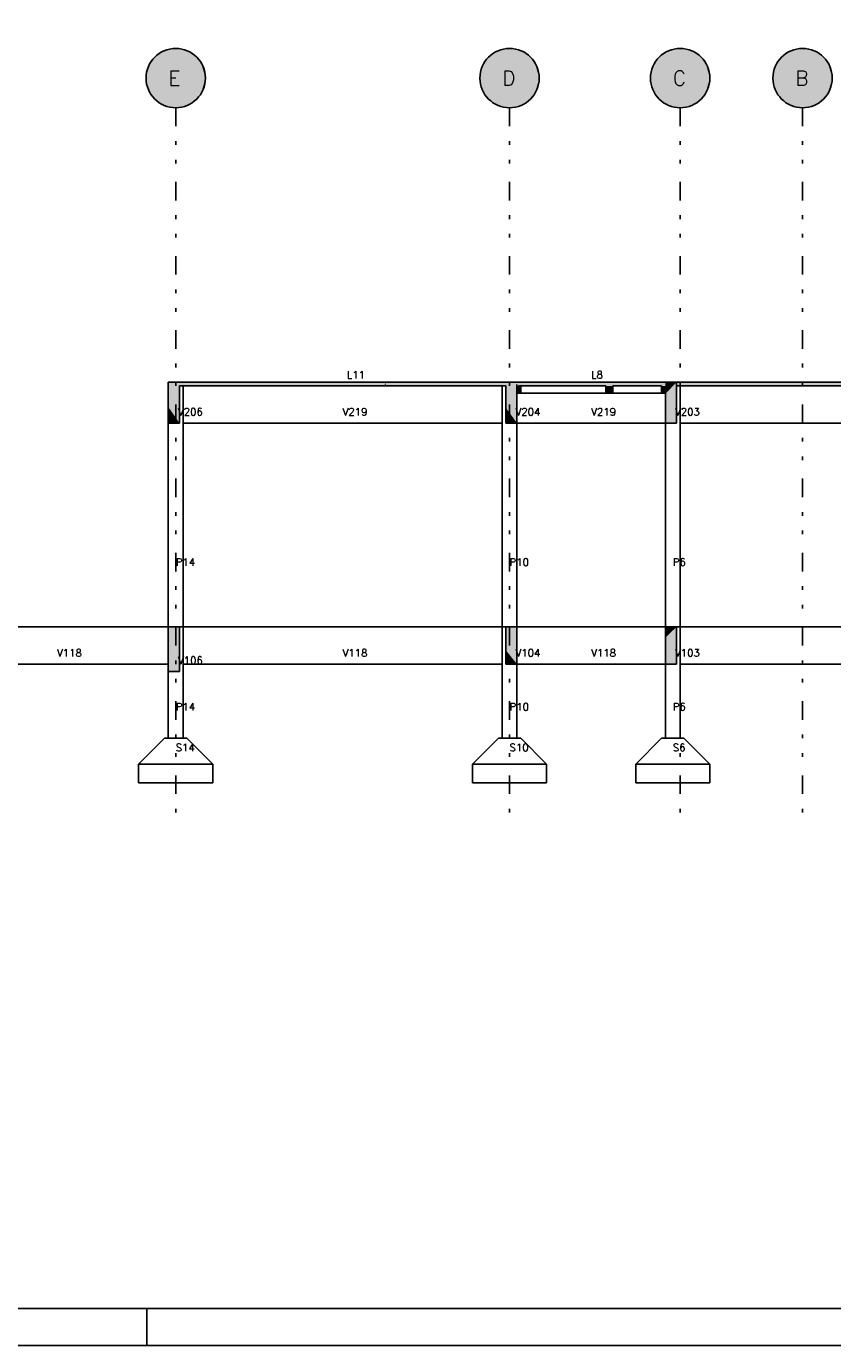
# Model space of a CAD drawing. Extents: x 0 to 84.1, y 0 to 59.4.
# Tile 6 of 8: x 43.9 to 65.6, y 0 to 35.6. Entities that reach past the tile are written whole.
import ezdxf

# ---------------------------------------------------------------- set-up
doc = ezdxf.new("R2010")
doc.units = 0
doc.linetypes.add('ESTILO_TQS_0004', pattern=[2, 0.5, -0.4, 0.1, -0.4, 0.1, -0.5])
for name, color, linetype in [('1', 1, 'CONTINUOUS'), ('2', 2, 'CONTINUOUS'), ('6', 6, 'CONTINUOUS')]:
    doc.layers.add(name, color=color, linetype=linetype)
doc.styles.get("Standard").update_dxf_attribs({"font": 'ROMANS.SHX'})

msp = doc.modelspace()

# ---------------------------------------------------------------- linework, layer by layer
at = {"layer": '1', "linetype": 'ESTILO_TQS_0004'}
for p, q in [((47.880976, 33.376291), (47.880976, 14.37629)), ((56.880976, 33.376291), (56.880976, 14.37629)), ((61.480976, 33.376291), (61.480976, 14.37629)), ((64.780976, 33.376291), (64.780976, 14.37629))]:
    msp.add_line(p, q, dxfattribs=at)
at = {"layer": '1', "linetype": 'CONTINUOUS'}
for points in [[(48.680976, 34.176291), (47.512924, 34.886599), (47.419631, 34.829866)], [(48.680976, 34.176291), (47.613072, 34.930099), (47.512924, 34.886599)], [(48.680976, 34.176291), (47.718211, 34.959558), (47.613072, 34.930099)], [(48.680976, 34.176291), (47.826382, 34.974426), (47.718211, 34.959558)], [(48.680976, 34.176291), (47.93557, 34.974426), (47.826382, 34.974426)], [(48.680976, 34.176291), (48.043741, 34.959558), (47.93557, 34.974426)], [(48.680976, 34.176291), (48.148879, 34.930099), (48.043741, 34.959558)], [(48.680976, 34.176291), (48.249028, 34.886599), (48.148879, 34.930099)], [(48.680976, 34.176291), (48.34232, 34.829866), (48.249028, 34.886599)], [(57.680976, 34.176291), (56.512924, 34.886599), (56.419631, 34.829866)], [(57.680976, 34.176291), (56.613072, 34.930099), (56.512924, 34.886599)], [(57.680976, 34.176291), (56.718211, 34.959558), (56.613072, 34.930099)], [(57.680976, 34.176291), (56.826382, 34.974426), (56.718211, 34.959558)], [(57.680976, 34.176291), (56.93557, 34.974426), (56.826382, 34.974426)], [(57.680976, 34.176291), (57.043741, 34.959558), (56.93557, 34.974426)], [(57.680976, 34.176291), (57.148879, 34.930099), (57.043741, 34.959558)], [(57.680976, 34.176291), (57.249028, 34.886599), (57.148879, 34.930099)], [(57.680976, 34.176291), (57.34232, 34.829866), (57.249028, 34.886599)], [(62.280976, 34.176291), (61.112924, 34.886599), (61.019631, 34.829866)], [(62.280976, 34.176291), (61.213072, 34.930099), (61.112924, 34.886599)], [(62.280976, 34.176291), (61.318211, 34.959558), (61.213072, 34.930099)], [(62.280976, 34.176291), (61.426382, 34.974426), (61.318211, 34.959558)], [(62.280976, 34.176291), (61.53557, 34.974426), (61.426382, 34.974426)], [(62.280976, 34.176291), (61.643741, 34.959558), (61.53557, 34.974426)], [(62.280976, 34.176291), (61.748879, 34.930099), (61.643741, 34.959558)], [(62.280976, 34.176291), (61.849028, 34.886599), (61.748879, 34.930099)], [(62.280976, 34.176291), (61.94232, 34.829866), (61.849028, 34.886599)], [(65.580976, 34.176291), (64.412924, 34.886599), (64.319631, 34.829866)], [(65.580976, 34.176291), (64.513072, 34.930099), (64.412924, 34.886599)], [(65.580976, 34.176291), (64.618211, 34.959558), (64.513072, 34.930099)], [(65.580976, 34.176291), (64.726382, 34.974426), (64.618211, 34.959558)], [(65.580976, 34.176291), (64.83557, 34.974426), (64.726382, 34.974426)], [(65.580976, 34.176291), (64.943741, 34.959558), (64.83557, 34.974426)], [(65.580976, 34.176291), (65.048879, 34.930099), (64.943741, 34.959558)], [(65.580976, 34.176291), (65.149028, 34.886599), (65.048879, 34.930099)], [(65.580976, 34.176291), (65.24232, 34.829866), (65.149028, 34.886599)], [(48.680976, 34.176291), (47.19744, 34.591958), (47.147207, 34.495011)], [(48.680976, 34.176291), (47.260407, 34.681161), (47.19744, 34.591958)], [(48.680976, 34.176291), (47.334933, 34.760959), (47.260407, 34.681161)], [(48.680976, 34.176291), (47.419631, 34.829866), (47.334933, 34.760959)], [(48.680976, 34.176291), (48.427018, 34.760959), (48.34232, 34.829866)], [(48.680976, 34.176291), (48.501545, 34.681161), (48.427018, 34.760959)], [(48.680976, 34.176291), (48.564511, 34.591958), (48.501545, 34.681161)], [(48.680976, 34.176291), (48.614745, 34.495011), (48.564511, 34.591958)], [(57.680976, 34.176291), (56.19744, 34.591958), (56.147207, 34.495011)], [(57.680976, 34.176291), (56.260407, 34.681161), (56.19744, 34.591958)], [(57.680976, 34.176291), (56.334933, 34.760959), (56.260407, 34.681161)], [(57.680976, 34.176291), (56.419631, 34.829866), (56.334933, 34.760959)], [(57.680976, 34.176291), (57.427018, 34.760959), (57.34232, 34.829866)], [(57.680976, 34.176291), (57.501545, 34.681161), (57.427018, 34.760959)], [(57.680976, 34.176291), (57.564511, 34.591958), (57.501545, 34.681161)], [(57.680976, 34.176291), (57.614745, 34.495011), (57.564511, 34.591958)], [(62.280976, 34.176291), (60.79744, 34.591958), (60.747207, 34.495011)], [(62.280976, 34.176291), (60.860407, 34.681161), (60.79744, 34.591958)], [(62.280976, 34.176291), (60.934933, 34.760959), (60.860407, 34.681161)], [(62.280976, 34.176291), (61.019631, 34.829866), (60.934933, 34.760959)], [(62.280976, 34.176291), (62.027018, 34.760959), (61.94232, 34.829866)], [(62.280976, 34.176291), (62.101545, 34.681161), (62.027018, 34.760959)], [(62.280976, 34.176291), (62.164511, 34.591958), (62.101545, 34.681161)], [(62.280976, 34.176291), (62.214745, 34.495011), (62.164511, 34.591958)], [(65.580976, 34.176291), (64.09744, 34.591958), (64.047207, 34.495011)], [(65.580976, 34.176291), (64.160407, 34.681161), (64.09744, 34.591958)], [(65.580976, 34.176291), (64.234933, 34.760959), (64.160407, 34.681161)], [(65.580976, 34.176291), (64.319631, 34.829866), (64.234933, 34.760959)], [(65.580976, 34.176291), (65.327018, 34.760959), (65.24232, 34.829866)], [(65.580976, 34.176291), (65.401545, 34.681161), (65.327018, 34.760959)], [(65.580976, 34.176291), (65.464511, 34.591958), (65.401545, 34.681161)], [(65.580976, 34.176291), (65.514745, 34.495011), (65.464511, 34.591958)], [(48.680976, 34.176291), (47.088427, 34.285224), (47.080976, 34.176291)], [(48.680976, 34.176291), (47.080976, 34.176291), (47.088427, 34.067357)], [(48.680976, 34.176291), (47.110642, 34.392128), (47.088427, 34.285224)], [(48.680976, 34.176291), (47.088427, 34.067357), (47.110642, 33.960453)], [(48.680976, 34.176291), (47.147207, 34.495011), (47.110642, 34.392128)], [(48.680976, 34.176291), (47.110642, 33.960453), (47.147207, 33.85757)], [(48.680976, 34.176291), (47.147207, 33.85757), (47.19744, 33.760623)], [(48.680976, 34.176291), (47.19744, 33.760623), (47.260407, 33.67142)], [(48.680976, 34.176291), (47.260407, 33.67142), (47.334933, 33.591622)], [(48.680976, 34.176291), (47.334933, 33.591622), (47.419631, 33.522715)], [(48.680976, 34.176291), (47.419631, 33.522715), (47.512924, 33.465982)], [(48.680976, 34.176291), (47.512924, 33.465982), (47.613072, 33.422482)], [(48.680976, 34.176291), (47.613072, 33.422482), (47.718211, 33.393023)], [(48.680976, 34.176291), (47.718211, 33.393023), (47.826382, 33.378155)], [(48.680976, 34.176291), (47.826382, 33.378155), (47.93557, 33.378155)], [(48.680976, 34.176291), (47.93557, 33.378155), (48.043741, 33.393023)], [(48.680976, 34.176291), (48.043741, 33.393023), (48.148879, 33.422482)], [(48.680976, 34.176291), (48.148879, 33.422482), (48.249028, 33.465982)], [(48.680976, 34.176291), (48.249028, 33.465982), (48.34232, 33.522715)], [(48.680976, 34.176291), (48.34232, 33.522715), (48.427018, 33.591622)], [(48.680976, 34.176291), (48.427018, 33.591622), (48.501545, 33.67142)], [(48.680976, 34.176291), (48.501545, 33.67142), (48.564511, 33.760623)], [(48.680976, 34.176291), (48.564511, 33.760623), (48.614745, 33.85757)], [(48.680976, 34.176291), (48.65131, 34.392128), (48.614745, 34.495011)], [(48.680976, 34.176291), (48.614745, 33.85757), (48.65131, 33.960453)], [(48.680976, 34.176291), (48.673524, 34.285224), (48.65131, 34.392128)], [(48.680976, 34.176291), (48.65131, 33.960453), (48.673524, 34.067357)], [(48.680976, 34.176291), (48.673524, 34.067357), (48.680976, 34.176291)], [(57.680976, 34.176291), (56.088427, 34.285224), (56.080976, 34.176291)], [(57.680976, 34.176291), (56.080976, 34.176291), (56.088427, 34.067357)], [(57.680976, 34.176291), (56.110642, 34.392128), (56.088427, 34.285224)], [(57.680976, 34.176291), (56.088427, 34.067357), (56.110642, 33.960453)], [(57.680976, 34.176291), (56.147207, 34.495011), (56.110642, 34.392128)], [(57.680976, 34.176291), (56.110642, 33.960453), (56.147207, 33.85757)], [(57.680976, 34.176291), (56.147207, 33.85757), (56.19744, 33.760623)], [(57.680976, 34.176291), (56.19744, 33.760623), (56.260407, 33.67142)], [(57.680976, 34.176291), (56.260407, 33.67142), (56.334933, 33.591622)], [(57.680976, 34.176291), (56.334933, 33.591622), (56.419631, 33.522715)], [(57.680976, 34.176291), (56.419631, 33.522715), (56.512924, 33.465982)], [(57.680976, 34.176291), (56.512924, 33.465982), (56.613072, 33.422482)], [(57.680976, 34.176291), (56.613072, 33.422482), (56.718211, 33.393023)], [(57.680976, 34.176291), (56.718211, 33.393023), (56.826382, 33.378155)], [(57.680976, 34.176291), (56.826382, 33.378155), (56.93557, 33.378155)], [(57.680976, 34.176291), (56.93557, 33.378155), (57.043741, 33.393023)], [(57.680976, 34.176291), (57.043741, 33.393023), (57.148879, 33.422482)], [(57.680976, 34.176291), (57.148879, 33.422482), (57.249028, 33.465982)], [(57.680976, 34.176291), (57.249028, 33.465982), (57.34232, 33.522715)], [(57.680976, 34.176291), (57.34232, 33.522715), (57.427018, 33.591622)], [(57.680976, 34.176291), (57.427018, 33.591622), (57.501545, 33.67142)], [(57.680976, 34.176291), (57.501545, 33.67142), (57.564511, 33.760623)], [(57.680976, 34.176291), (57.564511, 33.760623), (57.614745, 33.85757)], [(57.680976, 34.176291), (57.65131, 34.392128), (57.614745, 34.495011)], [(57.680976, 34.176291), (57.614745, 33.85757), (57.65131, 33.960453)], [(57.680976, 34.176291), (57.673524, 34.285224), (57.65131, 34.392128)], [(57.680976, 34.176291), (57.65131, 33.960453), (57.673524, 34.067357)], [(57.680976, 34.176291), (57.673524, 34.067357), (57.680976, 34.176291)], [(62.280976, 34.176291), (60.688427, 34.285224), (60.680976, 34.176291)], [(62.280976, 34.176291), (60.680976, 34.176291), (60.688427, 34.067357)], [(62.280976, 34.176291), (60.710642, 34.392128), (60.688427, 34.285224)], [(62.280976, 34.176291), (60.688427, 34.067357), (60.710642, 33.960453)], [(62.280976, 34.176291), (60.747207, 34.495011), (60.710642, 34.392128)], [(62.280976, 34.176291), (60.710642, 33.960453), (60.747207, 33.85757)], [(62.280976, 34.176291), (60.747207, 33.85757), (60.79744, 33.760623)], [(62.280976, 34.176291), (60.79744, 33.760623), (60.860407, 33.67142)], [(62.280976, 34.176291), (60.860407, 33.67142), (60.934933, 33.591622)], [(62.280976, 34.176291), (60.934933, 33.591622), (61.019631, 33.522715)], [(62.280976, 34.176291), (61.019631, 33.522715), (61.112924, 33.465982)], [(62.280976, 34.176291), (61.112924, 33.465982), (61.213072, 33.422482)], [(62.280976, 34.176291), (61.213072, 33.422482), (61.318211, 33.393023)], [(62.280976, 34.176291), (61.318211, 33.393023), (61.426382, 33.378155)], [(62.280976, 34.176291), (61.426382, 33.378155), (61.53557, 33.378155)], [(62.280976, 34.176291), (61.53557, 33.378155), (61.643741, 33.393023)], [(62.280976, 34.176291), (61.643741, 33.393023), (61.748879, 33.422482)], [(62.280976, 34.176291), (61.748879, 33.422482), (61.849028, 33.465982)], [(62.280976, 34.176291), (61.849028, 33.465982), (61.94232, 33.522715)], [(62.280976, 34.176291), (61.94232, 33.522715), (62.027018, 33.591622)], [(62.280976, 34.176291), (62.027018, 33.591622), (62.101545, 33.67142)], [(62.280976, 34.176291), (62.101545, 33.67142), (62.164511, 33.760623)], [(62.280976, 34.176291), (62.164511, 33.760623), (62.214745, 33.85757)], [(62.280976, 34.176291), (62.25131, 34.392128), (62.214745, 34.495011)], [(62.280976, 34.176291), (62.214745, 33.85757), (62.25131, 33.960453)], [(62.280976, 34.176291), (62.273524, 34.285224), (62.25131, 34.392128)], [(62.280976, 34.176291), (62.25131, 33.960453), (62.273524, 34.067357)], [(62.280976, 34.176291), (62.273524, 34.067357), (62.280976, 34.176291)], [(65.580976, 34.176291), (63.988427, 34.285224), (63.980976, 34.176291)], [(65.580976, 34.176291), (63.980976, 34.176291), (63.988427, 34.067357)], [(65.580976, 34.176291), (64.010642, 34.392128), (63.988427, 34.285224)], [(65.580976, 34.176291), (63.988427, 34.067357), (64.010642, 33.960453)], [(65.580976, 34.176291), (64.047207, 34.495011), (64.010642, 34.392128)], [(65.580976, 34.176291), (64.010642, 33.960453), (64.047207, 33.85757)], [(65.580976, 34.176291), (64.047207, 33.85757), (64.09744, 33.760623)], [(65.580976, 34.176291), (64.09744, 33.760623), (64.160407, 33.67142)], [(65.580976, 34.176291), (64.160407, 33.67142), (64.234933, 33.591622)], [(65.580976, 34.176291), (64.234933, 33.591622), (64.319631, 33.522715)], [(65.580976, 34.176291), (64.319631, 33.522715), (64.412924, 33.465982)], [(65.580976, 34.176291), (64.412924, 33.465982), (64.513072, 33.422482)], [(65.580976, 34.176291), (64.513072, 33.422482), (64.618211, 33.393023)], [(65.580976, 34.176291), (64.618211, 33.393023), (64.726382, 33.378155)], [(65.580976, 34.176291), (64.726382, 33.378155), (64.83557, 33.378155)], [(65.580976, 34.176291), (64.83557, 33.378155), (64.943741, 33.393023)], [(65.580976, 34.176291), (64.943741, 33.393023), (65.048879, 33.422482)], [(65.580976, 34.176291), (65.048879, 33.422482), (65.149028, 33.465982)], [(65.580976, 34.176291), (65.149028, 33.465982), (65.24232, 33.522715)], [(65.580976, 34.176291), (65.24232, 33.522715), (65.327018, 33.591622)], [(65.580976, 34.176291), (65.327018, 33.591622), (65.401545, 33.67142)], [(65.580976, 34.176291), (65.401545, 33.67142), (65.464511, 33.760623)], [(65.580976, 34.176291), (65.464511, 33.760623), (65.514745, 33.85757)], [(65.580976, 34.176291), (65.55131, 34.392128), (65.514745, 34.495011)], [(65.580976, 34.176291), (65.514745, 33.85757), (65.55131, 33.960453)], [(65.580976, 34.176291), (65.573524, 34.285224), (65.55131, 34.392128)], [(65.580976, 34.176291), (65.55131, 33.960453), (65.573524, 34.067357)], [(65.580976, 34.176291), (65.573524, 34.067357), (65.580976, 34.176291)]]:
    msp.add_solid(points, dxfattribs=at)
at = {"layer": '2', "linetype": 'CONTINUOUS'}
for p, q in [((47.100006, 0), (47.100006, 1)), ((0, 0), (84.100006, 0))]:
    msp.add_line(p, q, dxfattribs=at)
msp.add_lwpolyline([(83.100006, 1), (2.5, 1), (2.5, 58.400002), (83.100006, 58.400002), (83.100006, 1)], dxfattribs=at)
for centre in [(47.880976, 34.176291), (56.880976, 34.176291), (61.480976, 34.176291), (64.780976, 34.176291)]:
    msp.add_circle(centre, 0.8, dxfattribs=at)
at = {"layer": '6', "linetype": 'CONTINUOUS'}
for p, q in [((47.798762, 25.97629), (47.680976, 25.97629)), ((47.680976, 25.97629), (47.680976, 25.308175)), ((47.980976, 25.97629), (47.798762, 25.97629)), ((53.541302, 25.97629), (47.980976, 25.97629)), ((56.780976, 25.97629), (53.541302, 25.97629)), ((56.892689, 25.97629), (56.780976, 25.97629)), ((57.080976, 25.97629), (56.892689, 25.97629)), ((58.651464, 25.97629), (57.080976, 25.97629)), ((61.080976, 25.97629), (58.651464, 25.97629)), ((61.294517, 25.97629), (61.080976, 25.97629)), ((61.380976, 25.97629), (61.294517, 25.97629)), ((61.409795, 25.97629), (61.380976, 25.97629)), ((62.288789, 25.97629), (61.409795, 25.97629)), ((63.772991, 25.97629), (62.288789, 25.97629)), ((63.917088, 25.97629), (63.772991, 25.97629)), ((63.988269, 25.97629), (63.917088, 25.97629)), ((70.180976, 25.97629), (63.988269, 25.97629)), ((47.980976, 25.566677), (47.980976, 25.87629)), ((47.980976, 25.87629), (53.504065, 25.87629)), ((48.080976, 19.37629), (48.080976, 25.87629)), ((53.504065, 25.87629), (53.541302, 25.87629)), ((53.541302, 25.87629), (56.743738, 25.87629)), ((56.680976, 24.87629), (56.680976, 25.87629)), ((56.680976, 25.87629), (56.680976, 19.37629)), ((56.743738, 25.87629), (56.780976, 25.87629)), ((56.780976, 25.87629), (56.780976, 25.285904)), ((57.080976, 25.87629), (57.080976, 25.915553)), ((57.080976, 25.754815), (57.080976, 25.87629)), ((57.080976, 25.67629), (57.080976, 25.754815)), ((57.080976, 25.544406), (57.080976, 25.67629)), ((57.080976, 25.67629), (57.122907, 25.67629)), ((57.122907, 25.87629), (57.124799, 25.87629)), ((57.122907, 25.67629), (57.124799, 25.67629)), ((57.124799, 25.87629), (57.135086, 25.87629)), ((57.124799, 25.67629), (57.135086, 25.67629)), ((57.135086, 25.87629), (57.138279, 25.87629)), ((57.135086, 25.67629), (57.138279, 25.67629)), ((57.138279, 25.87629), (57.157237, 25.87629)), ((57.138279, 25.67629), (57.157237, 25.67629)), ((57.157237, 25.87629), (57.163736, 25.87629)), ((57.157237, 25.67629), (57.163736, 25.67629)), ((57.163736, 25.87629), (57.180976, 25.87629)), ((57.163736, 25.67629), (57.180976, 25.67629)), ((57.180976, 25.87629), (58.651464, 25.87629)), ((57.180976, 25.772327), (57.180976, 25.87629)), ((57.180976, 25.67629), (57.180976, 25.772327)), ((57.180976, 25.67629), (59.476976, 25.67629)), ((58.651464, 25.87629), (59.476976, 25.87629)), ((59.476976, 25.67629), (59.476976, 25.87629)), ((59.476976, 25.87629), (59.476976, 25.67629)), ((59.476976, 25.67629), (59.574701, 25.67629)), ((59.574701, 25.67629), (59.664976, 25.67629)), ((59.664976, 25.87629), (60.980976, 25.87629)), ((59.664976, 25.772327), (59.664976, 25.87629)), ((59.664976, 25.67629), (59.664976, 25.772327)), ((59.664976, 25.67629), (60.980976, 25.67629)), ((60.980976, 25.67629), (60.980976, 25.87629)), ((60.980976, 25.87629), (60.980976, 25.780253)), ((60.980976, 25.780253), (60.980976, 25.67629)), ((60.980976, 25.67629), (60.986146, 25.67629)), ((60.986146, 25.67629), (60.988509, 25.67629)), ((60.988509, 25.67629), (60.997294, 25.67629)), ((60.997294, 25.67629), (60.99914, 25.67629)), ((60.99914, 25.67629), (61.006097, 25.67629)), ((61.006097, 25.67629), (61.007578, 25.67629)), ((61.007578, 25.67629), (61.080976, 25.67629)), ((61.080976, 25.67629), (61.080976, 25.659276)), ((61.080976, 25.67629), (61.080976, 19.37629)), ((61.080976, 25.659276), (61.080976, 24.87629)), ((61.380976, 25.87629), (61.380976, 25.947471)), ((61.380976, 25.193304), (61.380976, 25.87629)), ((61.380976, 25.87629), (61.409795, 25.87629)), ((61.409795, 25.87629), (62.288789, 25.87629)), ((61.480976, 19.37629), (61.480976, 25.87629)), ((62.288789, 25.87629), (63.772991, 25.87629)), ((63.772991, 25.87629), (63.917088, 25.87629)), ((63.917088, 25.87629), (63.988269, 25.87629)), ((63.988269, 25.87629), (70.180976, 25.87629)), ((47.680976, 25.308175), (47.680976, 24.87629)), ((47.980976, 24.87629), (47.980976, 25.566677)), ((56.780976, 25.285904), (56.780976, 24.87629)), ((57.080976, 24.87629), (57.080976, 25.544406)), ((61.380976, 24.87629), (61.380976, 25.193304)), ((47.680976, 24.87629), (47.798762, 24.87629)), ((47.680976, 24.87629), (47.680976, 19.37629)), ((47.798762, 24.87629), (47.980976, 24.87629)), ((48.080976, 24.87629), (56.680976, 24.87629)), ((56.780976, 24.87629), (56.892689, 24.87629)), ((56.892689, 24.87629), (57.080976, 24.87629)), ((57.080976, 24.87629), (61.080976, 24.87629)), ((57.080976, 19.37629), (57.080976, 24.87629)), ((61.080976, 24.87629), (61.294517, 24.87629)), ((61.294517, 24.87629), (61.380976, 24.87629)), ((61.480976, 24.87629), (70.080976, 24.87629)), ((47.680976, 19.37629), (41.680976, 19.37629)), ((47.798762, 19.37629), (47.680976, 19.37629)), ((47.680976, 19.37629), (47.680976, 18.647437)), ((47.680976, 19.37629), (48.080976, 19.37629)), ((47.980976, 19.37629), (47.798762, 19.37629)), ((47.980976, 18.929439), (47.980976, 19.37629)), ((48.080976, 19.37629), (47.980976, 19.37629)), ((56.680976, 19.37629), (48.080976, 19.37629)), ((48.080976, 16.37629), (48.080976, 19.37629)), ((56.680976, 18.37629), (56.680976, 19.37629)), ((56.680976, 19.37629), (56.680976, 16.37629)), ((56.780976, 19.37629), (56.680976, 19.37629)), ((56.680976, 19.37629), (57.080976, 19.37629)), ((56.892689, 19.37629), (56.780976, 19.37629)), ((56.780976, 19.37629), (56.780976, 18.748666)), ((57.080976, 19.37629), (56.892689, 19.37629)), ((61.080976, 19.37629), (57.080976, 19.37629)), ((57.080976, 18.983668), (57.080976, 19.37629)), ((61.294517, 19.37629), (61.080976, 19.37629)), ((61.080976, 19.37629), (61.080976, 19.088095)), ((61.080976, 19.37629), (61.080976, 16.37629)), ((61.080976, 19.37629), (61.480976, 19.37629)), ((61.380976, 19.37629), (61.294517, 19.37629)), ((61.380976, 18.664485), (61.380976, 19.37629)), ((61.480976, 19.37629), (61.380976, 19.37629)), ((70.080976, 19.37629), (61.480976, 19.37629)), ((61.480976, 16.37629), (61.480976, 19.37629)), ((47.980976, 18.17629), (47.980976, 18.929439)), ((57.080976, 18.37629), (57.080976, 18.983668)), ((61.080976, 19.088095), (61.080976, 18.37629)), ((47.680976, 18.647437), (47.680976, 18.17629)), ((56.780976, 18.748666), (56.780976, 18.37629)), ((61.380976, 18.37629), (61.380976, 18.664485)), ((41.680976, 18.37629), (47.680976, 18.37629)), ((47.680976, 18.17629), (47.798762, 18.17629)), ((47.680976, 18.17629), (47.680976, 16.37629)), ((47.798762, 18.17629), (47.980976, 18.17629)), ((48.080976, 18.37629), (56.680976, 18.37629)), ((56.780976, 18.37629), (56.892689, 18.37629)), ((56.892689, 18.37629), (57.080976, 18.37629)), ((57.080976, 18.37629), (61.080976, 18.37629)), ((57.080976, 16.37629), (57.080976, 18.37629)), ((61.080976, 18.37629), (61.294517, 18.37629)), ((61.294517, 18.37629), (61.380976, 18.37629)), ((61.480976, 18.37629), (70.080976, 18.37629)), ((47.580976, 16.37629), (46.880976, 15.67629)), ((48.180976, 16.37629), (47.580976, 16.37629)), ((48.880976, 15.67629), (48.180976, 16.37629)), ((56.580976, 16.37629), (55.880976, 15.67629)), ((57.180976, 16.37629), (56.580976, 16.37629)), ((57.880976, 15.67629), (57.180976, 16.37629)), ((60.980976, 16.37629), (60.280976, 15.67629)), ((61.580976, 16.37629), (60.980976, 16.37629)), ((62.280976, 15.67629), (61.580976, 16.37629)), ((46.880976, 15.67629), (46.880976, 15.17629)), ((48.880976, 15.67629), (46.880976, 15.67629)), ((46.880976, 15.67629), (48.880976, 15.67629)), ((48.880976, 15.17629), (48.880976, 15.67629)), ((55.880976, 15.67629), (55.880976, 15.17629)), ((57.880976, 15.67629), (55.880976, 15.67629)), ((55.880976, 15.67629), (57.880976, 15.67629)), ((57.880976, 15.17629), (57.880976, 15.67629)), ((60.280976, 15.67629), (60.280976, 15.17629)), ((62.280976, 15.67629), (60.280976, 15.67629)), ((60.280976, 15.67629), (62.280976, 15.67629)), ((62.280976, 15.17629), (62.280976, 15.67629)), ((46.880976, 15.17629), (48.880976, 15.17629)), ((55.880976, 15.17629), (57.880976, 15.17629)), ((60.280976, 15.17629), (62.280976, 15.17629))]:
    msp.add_line(p, q, dxfattribs=at)
for points in [[(47.680976, 25.308175), (47.980976, 25.566677), (47.980976, 25.97629)], [(47.680976, 25.308175), (47.980976, 25.97629), (47.798762, 25.97629)], [(47.680976, 25.308175), (47.798762, 25.97629), (47.680976, 25.97629)], [(47.680976, 25.308175), (47.680976, 25.97629), (47.680976, 25.308175)], [(53.541302, 25.97629), (53.504065, 25.97629), (47.980976, 25.97629)], [(53.541302, 25.97629), (47.980976, 25.97629), (47.980976, 25.913528)], [(53.541302, 25.97629), (47.980976, 25.913528), (47.980976, 25.87629)], [(53.541302, 25.97629), (47.980976, 25.87629), (53.504065, 25.87629)], [(53.541302, 25.97629), (53.504065, 25.87629), (53.541302, 25.87629)], [(53.541302, 25.97629), (53.541302, 25.87629), (56.743738, 25.87629)], [(53.541302, 25.97629), (56.743738, 25.87629), (56.780976, 25.87629)], [(53.541302, 25.97629), (56.780976, 25.87629), (56.780976, 25.939053)], [(53.541302, 25.97629), (56.780976, 25.939053), (56.780976, 25.97629)], [(53.541302, 25.97629), (56.780976, 25.97629), (56.743738, 25.97629)], [(53.541302, 25.97629), (56.743738, 25.97629), (53.541302, 25.97629)], [(56.780976, 25.285904), (57.080976, 25.544406), (57.080976, 25.97629)], [(56.780976, 25.285904), (57.080976, 25.97629), (56.892689, 25.97629)], [(56.780976, 25.285904), (56.892689, 25.97629), (56.780976, 25.97629)], [(56.780976, 25.285904), (56.780976, 25.97629), (56.780976, 25.285904)], [(57.080976, 25.915553), (61.080976, 25.90511), (61.080976, 25.97629)], [(57.080976, 25.915553), (61.080976, 25.97629), (58.651464, 25.97629)], [(57.080976, 25.915553), (58.651464, 25.97629), (57.080976, 25.97629)], [(57.080976, 25.915553), (57.080976, 25.97629), (57.080976, 25.915553)], [(61.080976, 25.659276), (61.380976, 25.193304), (61.380976, 25.97629)], [(61.080976, 25.659276), (61.380976, 25.97629), (61.294517, 25.97629)], [(61.080976, 25.659276), (61.294517, 25.97629), (61.080976, 25.97629)], [(61.080976, 25.659276), (61.080976, 25.97629), (61.080976, 25.659276)], [(61.380976, 25.947471), (70.180976, 25.90511), (70.180976, 25.97629)], [(61.380976, 25.947471), (70.180976, 25.97629), (63.988269, 25.97629)], [(61.380976, 25.947471), (63.988269, 25.97629), (63.917088, 25.97629)], [(61.380976, 25.947471), (63.917088, 25.97629), (63.772991, 25.97629)], [(61.380976, 25.947471), (63.772991, 25.97629), (62.288789, 25.97629)], [(61.380976, 25.947471), (62.288789, 25.97629), (61.409795, 25.97629)], [(61.380976, 25.947471), (61.409795, 25.97629), (61.380976, 25.97629)], [(61.380976, 25.947471), (61.380976, 25.97629), (61.380976, 25.947471)], [(57.080976, 25.915553), (57.080976, 25.87629), (58.651464, 25.87629)], [(57.080976, 25.915553), (58.651464, 25.87629), (61.080976, 25.87629)], [(57.080976, 25.915553), (61.080976, 25.87629), (61.080976, 25.90511)], [(57.080976, 25.754815), (57.180976, 25.772327), (57.180976, 25.87629)], [(57.080976, 25.754815), (57.180976, 25.87629), (57.163736, 25.87629)], [(57.080976, 25.754815), (57.163736, 25.87629), (57.157237, 25.87629)], [(57.080976, 25.754815), (57.157237, 25.87629), (57.138279, 25.87629)], [(57.080976, 25.754815), (57.138279, 25.87629), (57.135086, 25.87629)], [(57.080976, 25.754815), (57.135086, 25.87629), (57.124799, 25.87629)], [(57.080976, 25.754815), (57.124799, 25.87629), (57.122907, 25.87629)], [(57.080976, 25.754815), (57.122907, 25.87629), (57.080976, 25.87629)], [(57.080976, 25.754815), (57.080976, 25.87629), (57.080976, 25.754815)], [(57.080976, 25.754815), (57.180976, 25.67629), (57.180976, 25.772327)], [(57.080976, 25.754815), (57.080976, 25.67629), (57.122907, 25.67629)], [(57.080976, 25.754815), (57.122907, 25.67629), (57.124799, 25.67629)], [(57.080976, 25.754815), (57.124799, 25.67629), (57.135086, 25.67629)], [(57.080976, 25.754815), (57.135086, 25.67629), (57.138279, 25.67629)], [(57.080976, 25.754815), (57.138279, 25.67629), (57.157237, 25.67629)], [(57.080976, 25.754815), (57.157237, 25.67629), (57.163736, 25.67629)], [(57.080976, 25.754815), (57.163736, 25.67629), (57.180976, 25.67629)], [(59.476976, 25.87629), (59.476976, 25.780253), (59.476976, 25.67629)], [(59.476976, 25.87629), (59.476976, 25.67629), (59.574701, 25.67629)], [(59.476976, 25.87629), (59.574701, 25.67629), (59.664976, 25.67629)], [(59.476976, 25.87629), (59.664976, 25.67629), (59.664976, 25.772327)], [(59.476976, 25.87629), (59.664976, 25.772327), (59.664976, 25.87629)], [(59.476976, 25.87629), (59.664976, 25.87629), (59.574701, 25.87629)], [(59.476976, 25.87629), (59.574701, 25.87629), (59.476976, 25.87629)], [(60.980976, 25.780253), (61.080976, 25.733929), (61.080976, 25.87629)], [(60.980976, 25.780253), (61.080976, 25.87629), (61.007578, 25.87629)], [(60.980976, 25.780253), (61.007578, 25.87629), (61.006097, 25.87629)], [(60.980976, 25.780253), (61.006097, 25.87629), (60.99914, 25.87629)], [(60.980976, 25.780253), (60.99914, 25.87629), (60.997294, 25.87629)], [(60.980976, 25.780253), (60.997294, 25.87629), (60.988509, 25.87629)], [(60.980976, 25.780253), (60.988509, 25.87629), (60.986146, 25.87629)], [(60.980976, 25.780253), (60.986146, 25.87629), (60.980976, 25.87629)], [(60.980976, 25.780253), (60.980976, 25.87629), (60.980976, 25.780253)], [(60.980976, 25.780253), (60.980976, 25.67629), (60.986146, 25.67629)], [(60.980976, 25.780253), (60.986146, 25.67629), (60.988509, 25.67629)], [(60.980976, 25.780253), (60.988509, 25.67629), (60.997294, 25.67629)], [(60.980976, 25.780253), (60.997294, 25.67629), (60.99914, 25.67629)], [(60.980976, 25.780253), (60.99914, 25.67629), (61.006097, 25.67629)], [(60.980976, 25.780253), (61.006097, 25.67629), (61.007578, 25.67629)], [(60.980976, 25.780253), (61.007578, 25.67629), (61.080976, 25.67629)], [(60.980976, 25.780253), (61.080976, 25.67629), (61.080976, 25.733929)], [(61.080976, 25.659276), (61.080976, 24.87629), (61.294517, 24.87629)], [(61.080976, 25.659276), (61.294517, 24.87629), (61.380976, 24.87629)], [(61.080976, 25.659276), (61.380976, 24.87629), (61.380976, 25.193304)], [(61.380976, 25.947471), (61.380976, 25.87629), (61.409795, 25.87629)], [(61.380976, 25.947471), (61.409795, 25.87629), (62.288789, 25.87629)], [(61.380976, 25.947471), (62.288789, 25.87629), (63.772991, 25.87629)], [(61.380976, 25.947471), (63.772991, 25.87629), (63.917088, 25.87629)], [(61.380976, 25.947471), (63.917088, 25.87629), (63.988269, 25.87629)], [(61.380976, 25.947471), (63.988269, 25.87629), (70.180976, 25.87629)], [(61.380976, 25.947471), (70.180976, 25.87629), (70.180976, 25.90511)], [(47.680976, 25.308175), (47.980976, 24.87629), (47.980976, 25.566677)], [(47.680976, 25.308175), (47.680976, 24.87629), (47.798762, 24.87629)], [(47.680976, 25.308175), (47.798762, 24.87629), (47.980976, 24.87629)], [(56.780976, 25.285904), (57.080976, 24.87629), (57.080976, 25.544406)], [(56.780976, 25.285904), (56.780976, 24.87629), (56.892689, 24.87629)], [(56.780976, 25.285904), (56.892689, 24.87629), (57.080976, 24.87629)], [(47.680976, 18.647437), (47.980976, 18.929439), (47.980976, 19.37629)], [(47.680976, 18.647437), (47.980976, 19.37629), (47.798762, 19.37629)], [(47.680976, 18.647437), (47.798762, 19.37629), (47.680976, 19.37629)], [(47.680976, 18.647437), (47.680976, 19.37629), (47.680976, 18.647437)], [(56.780976, 18.748666), (57.080976, 18.983668), (57.080976, 19.37629)], [(56.780976, 18.748666), (57.080976, 19.37629), (56.892689, 19.37629)], [(56.780976, 18.748666), (56.892689, 19.37629), (56.780976, 19.37629)], [(56.780976, 18.748666), (56.780976, 19.37629), (56.780976, 18.748666)], [(61.080976, 19.088095), (61.380976, 18.664485), (61.380976, 19.37629)], [(61.080976, 19.088095), (61.380976, 19.37629), (61.294517, 19.37629)], [(61.080976, 19.088095), (61.294517, 19.37629), (61.080976, 19.37629)], [(61.080976, 19.088095), (61.080976, 19.37629), (61.080976, 19.088095)], [(47.680976, 18.647437), (47.980976, 18.17629), (47.980976, 18.929439)], [(56.780976, 18.748666), (57.080976, 18.37629), (57.080976, 18.983668)], [(61.080976, 19.088095), (61.080976, 18.37629), (61.294517, 18.37629)], [(61.080976, 19.088095), (61.294517, 18.37629), (61.380976, 18.37629)], [(61.080976, 19.088095), (61.380976, 18.37629), (61.380976, 18.664485)], [(47.680976, 18.647437), (47.680976, 18.17629), (47.798762, 18.17629)], [(47.680976, 18.647437), (47.798762, 18.17629), (47.980976, 18.17629)], [(56.780976, 18.748666), (56.780976, 18.37629), (56.892689, 18.37629)], [(56.780976, 18.748666), (56.892689, 18.37629), (57.080976, 18.37629)]]:
    msp.add_solid(points, dxfattribs=at)

# ---------------------------------------------------------------- texts
at = {"layer": '1', "linetype": 'CONTINUOUS'}
for s, p in [('L11', (52.492087, 26.07629)), ('L8', (59.080976, 26.07629)), ('V206', (47.942087, 25.07629)), ('V219', (52.380976, 25.07629)), ('V204', (57.042087, 25.07629)), ('V219', (59.080976, 25.07629)), ('V203', (61.342087, 25.07629)), ('P14', (47.880976, 21.02629)), ('P10', (56.880976, 21.02629)), ('P6', (61.280976, 21.02629)), ('V118', (44.680976, 18.57629)), ('V106', (47.942087, 18.37629)), ('V118', (52.380976, 18.57629)), ('V104', (57.042087, 18.57629)), ('V118', (59.080976, 18.57629)), ('V103', (61.342087, 18.57629)), ('P14', (47.880976, 17.12629)), ('P10', (56.880976, 17.12629)), ('P6', (61.280976, 17.12629)), ('S14', (47.880976, 16.02629)), ('S10', (56.880976, 16.02629)), ('S6', (61.280976, 16.02629))]:
    msp.add_text(s, height=0.2, dxfattribs=at).set_placement(p)
at = {"layer": '6', "linetype": 'CONTINUOUS'}
for s, p in [('E', (47.680976, 33.976291)), ('D', (56.680976, 33.976291)), ('C', (61.280976, 33.976291)), ('B', (64.580976, 33.976291))]:
    msp.add_text(s, height=0.4, dxfattribs=at).set_placement(p)

doc.saveas('drawing.dxf')
